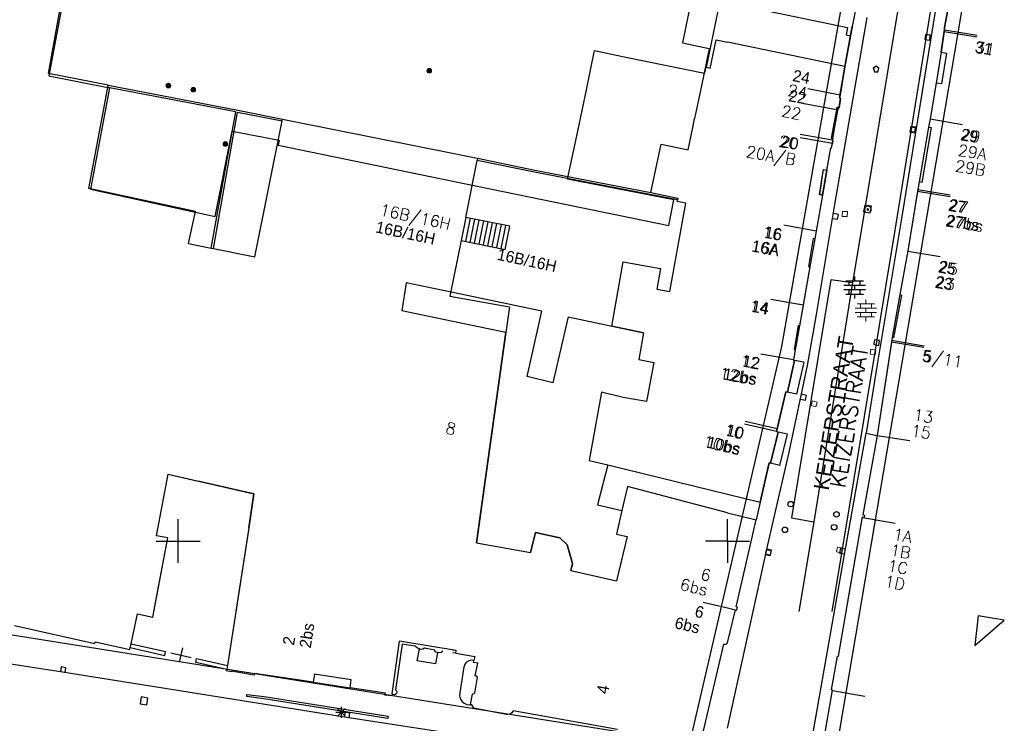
# Model space of a CAD drawing. Header units: millimetres. Extents: x 135944 to 142000, y 454200 to 456692.
# Tile 102 of 185: x 136936 to 137025, y 456133 to 456197. Entities that reach past the tile are written whole.
import ezdxf
from ezdxf.enums import TextEntityAlignment as Align

# ---------------------------------------------------------------- set-up
doc = ezdxf.new("R2010")
doc.units = ezdxf.units.MM
for name, color, linetype in [('TotaalGBKN2013_Bistad', 251, 'Continuous'), ('TotaalGBKN2013X$0$Contouren', 251, 'Continuous'), ('TotaalGBKN2013X$0$GBKN binnenstad 2009$0$OBJECTEN__', 251, 'Continuous'), ('TotaalGBKN2013X$0$GBKN binnenstad 2009$0$OBJECTEN___', 251, 'Continuous'), ('TotaalGBKN2013X$0$GBKN binnenstad 2009$0$SEMANT_ SYMB_', 251, 'Continuous')]:
    doc.layers.add(name, color=color, linetype=linetype)
doc.styles.add('TotaalGBKN2013X$0$GBKN binnenstad 2009$0$Standard', font='txt')
doc.styles.add('TotaalGBKN2013X$0$GBKN binnenstad 2009$0$TXT', font='txt.shx')

# ---------------------------------------------------------------- blocks, each defined once
blk = doc.blocks.new('TotaalGBKN2013X$0$GBKN binnenstad 2009$0$J')
at = {"layer": 'TotaalGBKN2013X$0$GBKN binnenstad 2009$0$OBJECTEN___', "linetype": 'Continuous', "lineweight": 0}
for radius in [0.215, 0.155, 0.095, 0.035]:
    blk.add_circle((0, 0), radius, dxfattribs=at)
blk = doc.blocks.new('TotaalGBKN2013X$0$GBKN binnenstad 2009$0$DEC109')
at = {"layer": 'TotaalGBKN2013X$0$GBKN binnenstad 2009$0$SEMANT_ SYMB_', "linetype": 'Continuous', "lineweight": 0}
for p, q in [((0, 0.6), (0, 1)), ((-0.98, 0.2), (0.98, 0.2)), ((-0.8, 0.6), (0.8, 0.6)), ((-0.5, 0.2), (-0.5, 0.6)), ((0, -0.2), (0, 0.2)), ((0.5, 0.2), (0.5, 0.6)), ((-0.98, -0.2), (0.98, -0.2)), ((-0.8, -0.6), (0.8, -0.6)), ((-0.5, -0.6), (-0.5, -0.2)), ((0, -1), (0, -0.6)), ((0.5, -0.6), (0.5, -0.2))]:
    blk.add_line(p, q, dxfattribs=at)
blk = doc.blocks.new('TotaalGBKN2013X$0$GBKN binnenstad 2009$0$W')
at = {"layer": 'TotaalGBKN2013X$0$GBKN binnenstad 2009$0$OBJECTEN__', "linetype": 'Continuous', "lineweight": 0}
blk.add_lwpolyline([(-0.225, 0.225), (-0.225, -0.225), (0.225, -0.225), (0.225, 0.225), (-0.225, 0.225)], dxfattribs=at)
blk = doc.blocks.new('TotaalGBKN2013X$0$GBKN binnenstad 2009$0$V')
at = {"layer": 'TotaalGBKN2013X$0$GBKN binnenstad 2009$0$OBJECTEN__', "linetype": 'Continuous', "lineweight": 0}
for radius in [0.31, 0.095, 0.035, 0.0224]:
    blk.add_circle((0, 0), radius, dxfattribs=at)
blk = doc.blocks.new('TotaalGBKN2013X$0$GBKN binnenstad 2009$0$K')
at = {"layer": 'TotaalGBKN2013X$0$GBKN binnenstad 2009$0$OBJECTEN__', "linetype": 'Continuous', "lineweight": 0}
blk.add_lwpolyline([(-0.146, -0.25), (0.147, -0.25), (0.25, 0.069), (0, 0.25), (-0.25, 0.068), (-0.146, -0.25)], dxfattribs=at)

msp = doc.modelspace()

# ---------------------------------------------------------------- linework, layer by layer
at = {"layer": 'TotaalGBKN2013_Bistad'}
for p, q in [((137011.963, 456200), (137011.376, 456196.857)), ((137011.963, 456200), (137011.376, 456196.857)), ((137015.77, 456200), (137011.397, 456173.504)), ((137018.154, 456196.137), (137018.78, 456200)), ((136939.573, 456199.618), (136938.199, 456192.371)), ((136939.573, 456199.618), (136938.199, 456192.371)), ((137019.093, 456199.387), (137015.886, 456179.545)), ((137020.222, 456199.209), (137019.779, 456196.754)), ((136999.14, 456198.3), (136998.058, 456193.112)), ((137002.174, 456198.575), (137010.952, 456196.77)), ((137009.791, 456180.641), (137012.734, 456197.688)), ((137010.952, 456196.77), (137010.822, 456196.086)), ((137011.367, 456196.807), (137011.216, 456196.012)), ((137011.376, 456196.857), (137011.367, 456196.807)), ((137019.754, 456196.398), (137019.456, 456194.536)), ((137019.779, 456196.754), (137019.754, 456196.398)), ((137019.754, 456196.398), (137022.713, 456195.904)), ((137019.779, 456196.55), (137022.738, 456196.056)), ((136998.432, 456193.035), (136998.977, 456195.649)), ((136998.977, 456195.649), (137000, 456195.438)), ((137010.698, 456193.205), (137000, 456195.438)), ((137011.216, 456196.012), (137010.805, 456193.848)), ((137010.822, 456196.086), (137011.216, 456196.012)), ((137015.275, 456178.303), (137018.154, 456196.137)), ((137018.041, 456196.128), (137017.969, 456195.684)), ((137017.969, 456195.684), (137018.413, 456195.612)), ((137018.485, 456196.056), (137018.041, 456196.128)), ((137018.413, 456195.612), (137018.485, 456196.056)), ((136987.159, 456191.094), (136987.909, 456194.66)), ((136987.909, 456194.66), (136990.904, 456194.032)), ((136990.904, 456194.032), (136997.932, 456192.617)), ((137010.805, 456193.848), (137010.698, 456193.205)), ((137019.456, 456194.536), (137019.002, 456191.693)), ((137019.456, 456194.536), (137019.002, 456191.693)), ((137019.456, 456194.536), (137019.945, 456194.442)), ((137019.945, 456194.442), (137019.508, 456191.624)), ((136997.959, 456192.635), (136998.058, 456193.112)), ((136998.432, 456193.035), (136998.058, 456193.112)), ((137010.698, 456193.205), (137010.265, 456190.612)), ((137013.541, 456193.232), (137013.291, 456193.05)), ((137013.291, 456193.05), (137013.395, 456192.732)), ((137013.791, 456193.05), (137013.541, 456193.232)), ((137013.688, 456192.732), (137013.791, 456193.05)), ((136943.624, 456191.515), (136938.197, 456192.569)), ((136938.199, 456192.371), (136943.749, 456191.274)), ((136938.199, 456192.371), (136943.749, 456191.274)), ((136997.932, 456192.617), (136997.959, 456192.635)), ((137013.395, 456192.732), (137013.688, 456192.732)), ((136943.749, 456191.274), (136942.018, 456182.04)), ((136943.749, 456191.274), (136942.018, 456182.04)), ((136943.587, 456191.319), (136943.624, 456191.515)), ((136986.37, 456187.34), (136987.159, 456191.094)), ((136997.64, 456191.47), (136997.018, 456188.493)), ((137010.267, 456190.612), (137007.32, 456191.169)), ((137019.002, 456191.693), (137018.452, 456188.442)), ((137019.002, 456191.693), (137018.452, 456188.442)), ((137019.508, 456191.624), (137019.002, 456191.693)), ((137010.298, 456190.339), (137010.177, 456189.483)), ((137010.265, 456190.612), (137010.221, 456190.351)), ((137010.221, 456190.351), (137010.298, 456190.339)), ((137009.944, 456189.259), (137006.997, 456189.816)), ((137009.991, 456189.51), (137009.463, 456186.703)), ((137009.603, 456186.689), (137010.076, 456189.381)), ((137009.603, 456186.689), (137010.051, 456189.24)), ((137010.177, 456189.483), (137009.991, 456189.51)), ((137010.076, 456189.381), (137010.161, 456189.371)), ((137010.161, 456189.371), (137010.177, 456189.483)), ((136956.966, 456175.88), (136959.451, 456188.271)), ((136959.451, 456188.271), (136959.483, 456188.43)), ((136959.483, 456188.43), (136977.255, 456184.865)), ((137018.452, 456188.442), (137018.325, 456187.691)), ((137018.452, 456188.442), (137018.325, 456187.691)), ((137018.455, 456188.441), (137021.414, 456187.947)), ((137018.455, 456188.441), (137021.414, 456187.947)), ((137016.693, 456187.705), (137016.621, 456187.261)), ((137017.137, 456187.633), (137016.693, 456187.705)), ((137017.065, 456187.189), (137017.137, 456187.633)), ((137018.325, 456187.691), (137017.458, 456182.702)), ((137018.325, 456187.691), (137017.458, 456182.702)), ((137018.559, 456187.656), (137017.697, 456182.666)), ((137018.325, 456187.691), (137018.559, 456187.656)), ((136953.357, 456179.57), (136954.914, 456187.321)), ((136953.357, 456179.57), (136954.914, 456187.321)), ((136954.914, 456187.321), (136959.196, 456186.498)), ((136954.914, 456187.321), (136959.196, 456186.498)), ((136959.196, 456186.498), (136959.101, 456186.039)), ((136959.196, 456186.498), (136959.101, 456186.039)), ((136985.45, 456182.961), (136986.37, 456187.34)), ((137009.57, 456186.212), (137006.616, 456186.73)), ((137009.575, 456186.495), (137006.621, 456187.013)), ((137009.463, 456186.703), (137009.603, 456186.689)), ((137009.573, 456186.479), (137009.575, 456186.495)), ((137009.618, 456186.454), (137009.573, 456186.479)), ((137009.603, 456186.689), (137009.575, 456186.495)), ((137016.621, 456187.261), (137017.065, 456187.189)), ((136959.101, 456186.039), (136975, 456182.773)), ((136959.101, 456186.039), (136975, 456182.773)), ((137009.07, 456183.774), (137009.43, 456185.808)), ((137009.43, 456185.808), (137009.49, 456185.794)), ((137009.49, 456185.794), (137009.618, 456186.454)), ((136977.255, 456184.865), (136977.216, 456184.669)), ((136976.173, 456179.472), (136977.216, 456184.669)), ((137008.574, 456182.77), (137008.75, 456183.826)), ((137008.75, 456183.826), (137009.07, 456183.774)), ((136995.121, 456181.061), (136985.45, 456182.961)), ((137008.669, 456181.506), (137009.07, 456183.774)), ((137009.07, 456183.774), (137008.881, 456182.707)), ((136942.018, 456182.04), (136953.357, 456179.57)), ((136942.018, 456182.04), (136953.357, 456179.57)), ((136975, 456182.773), (136987.73, 456180.158)), ((137008.574, 456182.77), (137008.375, 456181.574)), ((137008.881, 456182.707), (137008.669, 456181.506)), ((137017.346, 456182.023), (137016.424, 456176.442)), ((137017.458, 456182.702), (137017.321, 456181.871)), ((137017.34, 456182.024), (137020.299, 456181.525)), ((137017.458, 456182.702), (137017.346, 456182.023)), ((137017.697, 456182.666), (137017.458, 456182.702)), ((137008.669, 456181.506), (137008.09, 456178.231)), ((137008.669, 456181.506), (137008.09, 456178.231)), ((137008.375, 456181.574), (137008.669, 456181.506)), ((137017.321, 456181.871), (137016.424, 456176.442)), ((137017.321, 456181.871), (137020.28, 456181.372)), ((136994.674, 456178.731), (136995.121, 456181.061)), ((137008.077, 456170.445), (137009.791, 456180.641)), ((137012.506, 456180.595), (137012.402, 456179.983)), ((137013.118, 456180.491), (137012.506, 456180.595)), ((137013.014, 456179.879), (137013.118, 456180.491)), ((136976.173, 456179.472), (136975.75, 456177.365)), ((136976.575, 456179.391), (136976.152, 456177.284)), ((136976.977, 456179.31), (136976.554, 456177.203)), ((136987.73, 456180.158), (136994.674, 456178.731)), ((137009.588, 456179.378), (137010.031, 456179.301)), ((137010.109, 456179.744), (137009.665, 456179.822)), ((137010.031, 456179.301), (137010.109, 456179.744)), ((137012.402, 456179.983), (137013.014, 456179.879)), ((137015.886, 456179.545), (137013.635, 456166.069)), ((136977.379, 456179.229), (136976.956, 456177.122)), ((136977.781, 456179.149), (136977.358, 456177.042)), ((136978.183, 456179.068), (136977.76, 456176.961)), ((136978.585, 456178.987), (136978.162, 456176.88)), ((136978.987, 456178.907), (136978.564, 456176.8)), ((136979.389, 456178.826), (136978.966, 456176.719)), ((136979.791, 456178.745), (136979.368, 456176.638)), ((137008.082, 456178.232), (137005.129, 456178.757)), ((137008.082, 456178.232), (137005.129, 456178.757)), ((137007.812, 456177.546), (137007.376, 456174.995)), ((137007.964, 456177.518), (137007.513, 456174.967)), ((137007.964, 456177.518), (137007.513, 456174.967)), ((137007.964, 456177.518), (137007.812, 456177.546)), ((137008.09, 456178.231), (137007.964, 456177.518)), ((137008.09, 456178.231), (137007.964, 456177.518)), ((136950.933, 456177.09), (136953.005, 456176.674)), ((136953.005, 456176.674), (136953.206, 456176.634)), ((136953.206, 456176.634), (136956.966, 456175.88)), ((136975.75, 456177.365), (136974.736, 456172.315)), ((137016.424, 456176.442), (137015.703, 456172.438)), ((137016.424, 456176.442), (137015.703, 456172.438)), ((137016.418, 456176.407), (137019.377, 456175.908)), ((137016.418, 456176.407), (137019.377, 456175.908)), ((137007.513, 456174.967), (137006.563, 456169.593)), ((137007.513, 456174.967), (137006.898, 456171.488)), ((137007.376, 456174.995), (137007.513, 456174.967)), ((137011.597, 456173.696), (137011.597, 456174.096)), ((136970.754, 456173.51), (136970.361, 456170.961)), ((136970.754, 456173.51), (136970.361, 456170.961)), ((136975, 456172.624), (136970.754, 456173.51)), ((136975, 456172.624), (136970.754, 456173.51)), ((137011.397, 456173.504), (137007.86, 456151.738)), ((137010.617, 456173.296), (137012.577, 456173.296)), ((137010.797, 456173.696), (137012.397, 456173.696)), ((137011.097, 456173.296), (137011.097, 456173.696)), ((137011.597, 456172.896), (137011.597, 456173.296)), ((137012.097, 456173.296), (137012.097, 456173.696)), ((136983.108, 456170.931), (136975, 456172.624)), ((137010.617, 456172.896), (137012.577, 456172.896)), ((137010.797, 456172.496), (137012.397, 456172.496)), ((137011.097, 456172.496), (137011.097, 456172.896)), ((137011.597, 456172.096), (137011.597, 456172.496)), ((137012.097, 456172.496), (137012.097, 456172.896)), ((137015.703, 456172.438), (137014.998, 456168.528)), ((137015.703, 456172.438), (137014.998, 456168.528)), ((137015.845, 456172.384), (137015.134, 456168.501)), ((137015.703, 456172.438), (137015.845, 456172.384)), ((137006.903, 456171.487), (137003.948, 456172.005)), ((137006.903, 456171.487), (137003.948, 456172.005)), ((137006.898, 456171.488), (137006.563, 456169.593)), ((136975, 456169.994), (136970.361, 456170.961)), ((136975, 456169.994), (136970.361, 456170.961)), ((136981.771, 456164.972), (136983.108, 456170.931)), ((136985.516, 456170.428), (136984.093, 456164.418)), ((136985.516, 456170.428), (136992.348, 456168.975)), ((137007.306, 456165.985), (137008.077, 456170.445)), ((136979.819, 456168.989), (136975, 456169.994)), ((136992.348, 456168.975), (136989.467, 456169.566)), ((137006.438, 456169.61), (137006.081, 456167.447)), ((137006.563, 456169.593), (137006.178, 456167.413)), ((137006.563, 456169.593), (137006.178, 456167.413)), ((137006.563, 456169.593), (137006.438, 456169.61)), ((136977.143, 456149.836), (136979.819, 456168.989)), ((136992.348, 456168.975), (136991.928, 456166.536)), ((137013.411, 456168.332), (137013.339, 456167.888)), ((137013.339, 456167.888), (137013.783, 456167.816)), ((137013.855, 456168.26), (137013.411, 456168.332)), ((137014.961, 456168.283), (137013.635, 456159.621)), ((137014.941, 456168.151), (137013.635, 456159.621)), ((137013.783, 456167.816), (137013.855, 456168.26)), ((137014.998, 456168.528), (137014.941, 456168.151)), ((137014.941, 456168.151), (137017.9, 456167.656)), ((137014.957, 456168.284), (137017.916, 456167.789)), ((137014.998, 456168.528), (137014.961, 456168.283)), ((137015.134, 456168.501), (137014.998, 456168.528)), ((137006.016, 456166.496), (137003.061, 456167.014)), ((137006.016, 456166.496), (137003.061, 456167.014)), ((137006.178, 456167.413), (137006.009, 456166.458)), ((137006.178, 456167.413), (137006.009, 456166.458)), ((137006.081, 456167.447), (137006.178, 456167.413)), ((136991.928, 456166.536), (136993.317, 456166.251)), ((136993.317, 456166.251), (136992.629, 456162.71)), ((137005.468, 456163.569), (137006.116, 456166.442)), ((137005.613, 456158.101), (137007.306, 456165.985)), ((137006.116, 456166.442), (137006.009, 456166.458)), ((137006.953, 456166.294), (137006.116, 456166.442)), ((137006.953, 456166.294), (137006.116, 456166.442)), ((137006.953, 456166.294), (137006.297, 456163.382)), ((137006.953, 456166.294), (137006.297, 456163.382)), ((137013.635, 456166.069), (137012.627, 456159.812)), ((136984.093, 456164.418), (136981.771, 456164.972)), ((136988.538, 456163.555), (136987.402, 456157.322)), ((136990.514, 456163.074), (136988.538, 456163.555)), ((137004.488, 456159.969), (137005.333, 456163.598)), ((137005.333, 456163.598), (137005.468, 456163.569)), ((137006.297, 456163.382), (137005.468, 456163.569)), ((137006.297, 456163.382), (137005.468, 456163.569)), ((137007.203, 456163.267), (137006.764, 456163.365)), ((137007.104, 456162.828), (137007.203, 456163.267)), ((136992.629, 456162.71), (136990.514, 456163.074)), ((137006.665, 456162.926), (137007.104, 456162.828)), ((137004.488, 456159.969), (137001.567, 456160.65)), ((137004.546, 456160.22), (137001.625, 456160.901)), ((137003.94, 456157.087), (137004.638, 456159.924)), ((137004.638, 456159.924), (137004.488, 456159.969)), ((137005.466, 456159.731), (137004.638, 456159.924)), ((137005.466, 456159.731), (137004.638, 456159.924)), ((137004.765, 456156.884), (137005.466, 456159.731)), ((137004.765, 456156.884), (137005.466, 456159.731)), ((137010.742, 456149.294), (137012.627, 456159.812)), ((137013.635, 456159.621), (137012.339, 456152.382)), ((137012.627, 456159.812), (137013.635, 456159.621)), ((137013.635, 456159.621), (137016.601, 456159.169)), ((137013.635, 456159.621), (137016.601, 456159.169)), ((137003.688, 456149.668), (137005.613, 456158.101)), ((136987.402, 456157.322), (136989.123, 456156.939)), ((136989.123, 456156.939), (136988.188, 456153.306)), ((136989.123, 456156.939), (137000, 456154.276)), ((136989.123, 456156.939), (137000, 456154.276)), ((137003, 456153.541), (137003.82, 456157.112)), ((137003.82, 456157.112), (137003.94, 456157.087)), ((137004.765, 456156.884), (137003.94, 456157.087)), ((137004.765, 456156.884), (137003.94, 456157.087)), ((136948.01, 456150.48), (136949.075, 456156.09)), ((136948.01, 456150.48), (136949.075, 456156.09)), ((136949.075, 456156.09), (136951.825, 456155.462)), ((136949.075, 456156.09), (136956.894, 456154.304)), ((136949.075, 456156.09), (136956.894, 456154.304)), ((136956.894, 456154.304), (136956.443, 456151.398)), ((136956.894, 456154.304), (136956.443, 456151.398)), ((136990.892, 456154.955), (136990.394, 456152.791)), ((137000, 456152.57), (136990.892, 456154.955)), ((137000, 456154.276), (137003, 456153.541)), ((137000, 456154.276), (137003, 456153.541)), ((136988.188, 456153.306), (136990.394, 456152.791)), ((137003, 456153.541), (137002.629, 456151.927)), ((137003, 456153.541), (137002.629, 456151.927)), ((136990.394, 456152.791), (136989.894, 456150.618)), ((137000, 456152.57), (137002.629, 456151.927)), ((137000, 456152.57), (137002.629, 456151.927)), ((136950, 456150), (136950, 456152)), ((136950, 456150), (136950, 456152)), ((136950, 456150), (136950, 456152)), ((137000, 456150), (137000, 456152)), ((137000, 456150), (137000, 456152)), ((137000, 456150), (137000, 456152)), ((137000, 456150), (137000, 456152)), ((137000.811, 456144.008), (137002.629, 456151.927)), ((137007.86, 456151.738), (137006.499, 456143.568)), ((137010.115, 456139.5), (137012.3, 456152.195)), ((137012.3, 456152.195), (137012.446, 456152.168)), ((137012.33, 456152.137), (137015.287, 456151.628)), ((137012.33, 456152.137), (137015.287, 456151.628)), ((137012.339, 456152.382), (137012.474, 456152.358)), ((137012.474, 456152.358), (137012.446, 456152.168)), ((136956.443, 456151.398), (136954.468, 456138.662)), ((136956.443, 456151.398), (136954.468, 456138.662)), ((136956.413, 456151.204), (136955.229, 456143.568)), ((136982.073, 456148.948), (136982.532, 456150.784)), ((136982.532, 456150.784), (136984.748, 456150.286)), ((136989.894, 456150.618), (136990.889, 456150.403)), ((136947.673, 456143.081), (136949.042, 456150.284)), ((136947.673, 456143.081), (136949.042, 456150.284)), ((136948, 456150), (136950, 456150)), ((136948, 456150), (136950, 456150)), ((136948, 456150), (136950, 456150)), ((136949.042, 456150.284), (136948.01, 456150.48)), ((136949.042, 456150.284), (136948.01, 456150.48)), ((136950, 456150), (136952, 456150)), ((136950, 456148), (136950, 456150)), ((136950, 456150), (136952, 456150)), ((136950, 456148), (136950, 456150)), ((136950, 456150), (136952, 456150)), ((136950, 456148), (136950, 456150)), ((136977.143, 456149.836), (136982.073, 456148.948)), ((136984.748, 456150.286), (136985.412, 456149.653)), ((136990.889, 456150.403), (136989.897, 456146.369)), ((137000, 456150), (136998, 456150)), ((137000, 456150), (136998, 456150)), ((137000, 456150), (137000, 456148)), ((137000, 456150), (137000, 456148)), ((137000, 456150), (137002, 456150)), ((137000, 456150), (137000, 456148)), ((137000, 456150), (137000, 456148)), ((137000, 456150), (137002, 456150)), ((136985.412, 456149.653), (136985.889, 456147.945)), ((137000, 456132.946), (137003.688, 456149.668)), ((137003.481, 456148.824), (137003.92, 456148.726)), ((137004.019, 456149.165), (137003.58, 456149.263)), ((137003.92, 456148.726), (137004.019, 456149.165)), ((137007.311, 456129.806), (137010.742, 456149.294)), ((137010.296, 456149.349), (137010.217, 456148.906)), ((137010.217, 456148.906), (137010.66, 456148.827)), ((137010.739, 456149.27), (137010.296, 456149.349)), ((136985.889, 456147.945), (136985.734, 456147.321)), ((136985.734, 456147.321), (136989.897, 456146.369)), ((136985.734, 456147.321), (136989.897, 456146.369)), ((137000, 456143.877), (136997.787, 456144.398)), ((137000, 456143.877), (136997.787, 456144.398)), ((137000.729, 456143.705), (137000, 456143.877)), ((137000.729, 456143.705), (137000, 456143.877)), ((137000, 456140.722), (137000.738, 456143.742)), ((137000.738, 456143.742), (137000.851, 456143.713)), ((137000.91, 456143.988), (137000.811, 456144.008)), ((137000.851, 456143.713), (137000.91, 456143.988)), ((136945.701, 456140.651), (136946.284, 456143.378)), ((136945.701, 456140.651), (136946.284, 456143.378)), ((136946.284, 456143.378), (136947.673, 456143.081)), ((136946.284, 456143.378), (136947.673, 456143.081)), ((137022.841, 456143.198), (137022.523, 456140.477)), ((137022.751, 456140.673), (137025.217, 456142.791)), ((137025.217, 456142.791), (137022.841, 456143.198)), ((136935.074, 456142.302), (136942.397, 456140.661)), ((136935.074, 456142.302), (136942.397, 456140.661)), ((136942.397, 456140.661), (136942.44, 456140.827)), ((136942.397, 456140.661), (136942.44, 456140.827)), ((136942.44, 456140.827), (136945.588, 456140.121)), ((136942.44, 456140.827), (136945.588, 456140.121)), ((136969.471, 456136.088), (136970.141, 456140.881)), ((136969.471, 456136.088), (136970.141, 456140.881)), ((136975.29, 456140.015), (136970.141, 456140.881)), ((136975.29, 456140.015), (136970.141, 456140.881)), ((136945.588, 456140.121), (136945.626, 456140.299)), ((136945.588, 456140.121), (136945.626, 456140.299)), ((136945.626, 456140.299), (136945.701, 456140.651)), ((136945.626, 456140.299), (136945.701, 456140.651)), ((136945.626, 456140.299), (136948.767, 456139.586)), ((136945.626, 456140.299), (136948.767, 456139.586)), ((136945.701, 456140.651), (136948.847, 456139.938)), ((136945.701, 456140.651), (136948.847, 456139.938)), ((136948.767, 456139.586), (136948.847, 456139.938)), ((136948.767, 456139.586), (136948.847, 456139.938)), ((136950.109, 456138.955), (136950.407, 456140.273)), ((136950.109, 456138.955), (136950.407, 456140.273)), ((136970.391, 456140.606), (136969.777, 456136.46)), ((136970.391, 456140.606), (136969.777, 456136.46)), ((136971.578, 456140.416), (136970.391, 456140.606)), ((136971.578, 456140.416), (136970.391, 456140.606)), ((136971.796, 456140.255), (136971.578, 456140.416)), ((136971.796, 456140.255), (136971.578, 456140.416)), ((136971.765, 456139.104), (136971.952, 456140.168)), ((136971.765, 456139.104), (136971.952, 456140.168)), ((136971.952, 456140.168), (136971.796, 456140.255)), ((136971.952, 456140.168), (136971.796, 456140.255)), ((136972.032, 456140.123), (136971.952, 456140.168)), ((136972.032, 456140.123), (136971.952, 456140.168)), ((136972.091, 456140.116), (136972.032, 456140.123)), ((136972.091, 456140.116), (136972.032, 456140.123)), ((136972.265, 456140.146), (136972.091, 456140.116)), ((136972.265, 456140.146), (136972.091, 456140.116)), ((136972.409, 456140.25), (136972.265, 456140.146)), ((136972.409, 456140.25), (136972.265, 456140.146)), ((136973.356, 456140.066), (136972.409, 456140.25)), ((136973.356, 456140.066), (136972.409, 456140.25)), ((136973.373, 456139.996), (136973.356, 456140.066)), ((136973.373, 456139.996), (136973.356, 456140.066)), ((136973.459, 456139.888), (136973.373, 456139.996)), ((136973.459, 456139.888), (136973.373, 456139.996)), ((136973.59, 456139.845), (136973.459, 456139.888)), ((136973.59, 456139.845), (136973.459, 456139.888)), ((136973.924, 456139.854), (136973.738, 456139.817)), ((136973.924, 456139.854), (136973.738, 456139.817)), ((136974.078, 456139.963), (136973.924, 456139.854)), ((136974.078, 456139.963), (136973.924, 456139.854)), ((136975.29, 456140.015), (136975, 456140.064)), ((136975.267, 456139.774), (136975.29, 456140.015)), ((136999.642, 456140.61), (136997.663, 456132.185)), ((136999.642, 456140.61), (136999.879, 456140.608)), ((136999.879, 456140.608), (137000, 456140.722)), ((137022.523, 456140.477), (137022.751, 456140.673)), ((136939.453, 456138.058), (136928.713, 456139.706)), ((136939.453, 456138.058), (136928.713, 456139.706)), ((136949.33, 456139.824), (136951.186, 456139.404)), ((136949.33, 456139.824), (136951.186, 456139.404)), ((136951.595, 456138.946), (136951.674, 456139.294)), ((136951.595, 456138.946), (136951.674, 456139.294)), ((136951.674, 456139.294), (136954.468, 456138.662)), ((136951.674, 456139.294), (136954.468, 456138.662)), ((136973.431, 456138.82), (136971.765, 456139.104)), ((136973.431, 456138.82), (136971.765, 456139.104)), ((136973.59, 456139.845), (136973.431, 456138.82)), ((136973.59, 456139.845), (136973.431, 456138.82)), ((136973.738, 456139.817), (136973.59, 456139.845)), ((136973.738, 456139.817), (136973.59, 456139.845)), ((136975.267, 456139.774), (136975, 456139.816)), ((136975.267, 456139.774), (136975.783, 456139.691)), ((136975.783, 456139.691), (136976.992, 456139.479)), ((136976.251, 456138.977), (136976.1, 456138.798)), ((136976.453, 456139.096), (136976.251, 456138.977)), ((136976.683, 456139.14), (136976.453, 456139.096)), ((136976.915, 456139.105), (136976.683, 456139.14)), ((136976.883, 456138.949), (136976.915, 456139.105)), ((136976.992, 456139.479), (136976.915, 456139.105)), ((137009.467, 456136.455), (137010.025, 456139.505)), ((137010.025, 456139.505), (137010.115, 456139.5)), ((136939.331, 456138.532), (136939.261, 456138.088)), ((136939.331, 456138.532), (136939.261, 456138.088)), ((136939.775, 456138.463), (136939.331, 456138.532)), ((136939.775, 456138.463), (136939.331, 456138.532)), ((136964.942, 456133.984), (136939.453, 456138.058)), ((136964.942, 456133.984), (136939.453, 456138.058)), ((136939.706, 456138.018), (136939.775, 456138.463)), ((136939.706, 456138.018), (136939.775, 456138.463)), ((136954.407, 456138.308), (136951.595, 456138.946)), ((136954.407, 456138.308), (136951.595, 456138.946)), ((136954.366, 456138.181), (136954.407, 456138.308)), ((136954.366, 456138.181), (136954.407, 456138.308)), ((136954.835, 456138.093), (136954.366, 456138.181)), ((136954.835, 456138.093), (136954.366, 456138.181)), ((136954.468, 456138.662), (136954.407, 456138.308)), ((136954.468, 456138.662), (136954.407, 456138.308)), ((136954.839, 456138.138), (136954.835, 456138.093)), ((136954.839, 456138.138), (136954.835, 456138.093)), ((136956.913, 456137.77), (136954.839, 456138.138)), ((136956.913, 456137.77), (136954.839, 456138.138)), ((136976.011, 456138.536), (136975.627, 456136.179)), ((136976.018, 456138.578), (136976.011, 456138.536)), ((136976.1, 456138.798), (136976.018, 456138.578)), ((136977.278, 456138.865), (136976.883, 456138.949)), ((136977.049, 456137.742), (136977.278, 456138.865)), ((136956.935, 456137.95), (136956.913, 456137.77)), ((136956.935, 456137.95), (136956.913, 456137.77)), ((136962.285, 456137.131), (136956.935, 456137.95)), ((136962.285, 456137.131), (136956.935, 456137.95)), ((136962.397, 456137.873), (136962.285, 456137.131)), ((136962.397, 456137.873), (136962.285, 456137.131)), ((136965.758, 456137.365), (136962.397, 456137.873)), ((136965.758, 456137.365), (136962.397, 456137.873)), ((136965.646, 456136.622), (136965.758, 456137.365)), ((136965.646, 456136.622), (136965.758, 456137.365)), ((136977.014, 456136.14), (136977.26, 456137.614)), ((136977.26, 456137.614), (136977.049, 456137.742)), ((136962.285, 456137.131), (136965.646, 456136.622)), ((136962.285, 456137.131), (136965.646, 456136.622)), ((136968.863, 456136.136), (136965.646, 456136.622)), ((136968.863, 456136.136), (136965.646, 456136.622)), ((136969.777, 456136.46), (136969.876, 456136.363)), ((136969.777, 456136.46), (136969.876, 456136.363)), ((136969.876, 456136.363), (136969.906, 456136.229)), ((136969.876, 456136.363), (136969.906, 456136.229)), ((137008.671, 456131.245), (137009.562, 456136.405)), ((137009.562, 456136.405), (137009.467, 456136.455)), ((137009.56, 456136.396), (137012.517, 456135.886)), ((136946.613, 456135.796), (136946.515, 456135.184)), ((136946.613, 456135.796), (136946.515, 456135.184)), ((136947.225, 456135.698), (136946.613, 456135.796)), ((136947.225, 456135.698), (136946.613, 456135.796)), ((136947.127, 456135.086), (136947.225, 456135.698)), ((136947.127, 456135.086), (136947.225, 456135.698)), ((136956.228, 456135.831), (136956.254, 456136.029)), ((136956.228, 456135.831), (136956.254, 456136.029)), ((136957.79, 456135.629), (136956.228, 456135.831)), ((136957.79, 456135.629), (136956.228, 456135.831)), ((136956.254, 456136.029), (136957.818, 456135.827)), ((136956.254, 456136.029), (136957.818, 456135.827)), ((136969.076, 456133.852), (136957.79, 456135.629)), ((136969.076, 456133.852), (136957.79, 456135.629)), ((136957.818, 456135.827), (136969.107, 456134.05)), ((136957.818, 456135.827), (136969.107, 456134.05)), ((136968.812, 456135.952), (136968.863, 456136.136)), ((136968.812, 456135.952), (136968.863, 456136.136)), ((136969.444, 456135.895), (136968.812, 456135.952)), ((136969.444, 456135.895), (136968.812, 456135.952)), ((136969.471, 456136.088), (136969.444, 456135.895)), ((136969.471, 456136.088), (136969.444, 456135.895)), ((136969.545, 456136.025), (136969.471, 456136.088)), ((136969.545, 456136.025), (136969.471, 456136.088)), ((136969.678, 456135.997), (136969.545, 456136.025)), ((136969.678, 456135.997), (136969.545, 456136.025)), ((136969.805, 456136.047), (136969.678, 456135.997)), ((136969.805, 456136.047), (136969.678, 456135.997)), ((136969.858, 456136.099), (136969.805, 456136.047)), ((136969.858, 456136.099), (136969.805, 456136.047)), ((136969.906, 456136.229), (136969.858, 456136.099)), ((136969.906, 456136.229), (136969.858, 456136.099)), ((136975.627, 456136.179), (136975.615, 456135.907)), ((136975.615, 456135.907), (136975.682, 456135.644)), ((136975.682, 456135.644), (136975.823, 456135.411)), ((136975.823, 456135.411), (136976.025, 456135.229)), ((136976.6, 456135.12), (136976.791, 456136.066)), ((136976.791, 456136.066), (136977.014, 456136.14)), ((136946.515, 456135.184), (136947.127, 456135.086)), ((136946.515, 456135.184), (136947.127, 456135.086)), ((136964.504, 456134.049), (136965.212, 456134.757)), ((136965.212, 456134.049), (136964.504, 456134.757)), ((136964.504, 456134.049), (136965.212, 456134.757)), ((136965.212, 456134.049), (136964.504, 456134.757)), ((136964.858, 456133.903), (136964.858, 456134.903)), ((136964.858, 456133.903), (136964.858, 456134.903)), ((136976.025, 456135.229), (136976.271, 456135.113)), ((136976.271, 456135.113), (136976.54, 456135.073)), ((136976.54, 456135.073), (136976.605, 456135.075)), ((136976.73, 456135.072), (136976.6, 456135.12)), ((136976.605, 456135.075), (136976.6, 456135.12)), ((136976.928, 456134.784), (136976.73, 456135.072)), ((136979.856, 456134.213), (136976.928, 456134.784)), ((136980.494, 456134.529), (136980.363, 456134.356)), ((136989.995, 456132.83), (136980.494, 456134.529)), ((136964.358, 456134.403), (136965.358, 456134.403)), ((136964.358, 456134.403), (136965.358, 456134.403)), ((136975, 456132.44), (136964.942, 456133.984)), ((136975, 456132.44), (136964.942, 456133.984)), ((136965.191, 456134.399), (136965.121, 456133.955)), ((136965.191, 456134.399), (136965.121, 456133.955)), ((136965.635, 456134.33), (136965.191, 456134.399)), ((136965.635, 456134.33), (136965.191, 456134.399)), ((136965.566, 456133.885), (136965.635, 456134.33)), ((136965.566, 456133.885), (136965.635, 456134.33)), ((136969.107, 456134.05), (136969.076, 456133.852)), ((136969.107, 456134.05), (136969.076, 456133.852)), ((136979.967, 456134.203), (136979.856, 456134.213)), ((136980.179, 456134.243), (136979.967, 456134.203)), ((136980.363, 456134.356), (136980.179, 456134.243))]:
    msp.add_line(p, q, dxfattribs=at)
for points in [[(136938.197, 456192.569), (136939.424, 456199.544), (136941.984, 456199.086), (136942.157, 456200)], [(137019.765, 456196.552), (137019.779, 456196.754), (137020.365, 456200)], [(136996.721, 456199.41), (136995.899, 456195.358), (136998.349, 456194.865), (136997.64, 456191.47)], [(137010.177, 456189.483), (137010.298, 456190.339), (137010.221, 456190.351), (137010.805, 456193.848), (137011.376, 456196.857)], [(137019.456, 456194.536), (137019.754, 456196.398), (137019.765, 456196.552)], [(137019.456, 456194.536), (137019.945, 456194.442), (137019.508, 456191.624), (137019.002, 456191.693)], [(136950.933, 456177.09), (136951.559, 456180.011), (136941.843, 456182.094), (136943.587, 456191.319)], [(136953.005, 456176.674), (136955.239, 456189.086), (136943.587, 456191.319)], [(136943.624, 456191.515), (136955.436, 456189.251), (136959.483, 456188.43)], [(137009.944, 456189.259), (137009.463, 456186.703), (137009.603, 456186.689)], [(137009.944, 456189.259), (137009.991, 456189.51), (137010.177, 456189.483)], [(137010.051, 456189.24), (137010.076, 456189.381), (137010.161, 456189.371), (137010.177, 456189.483)], [(136953.206, 456176.634), (136955.398, 456189.055), (136959.451, 456188.271)], [(136993.036, 456181.732), (136993.97, 456186.156), (136996.416, 456185.64), (136996.843, 456187.657), (136997.018, 456188.493)], [(137018.325, 456187.691), (137018.559, 456187.656), (137017.697, 456182.666), (137017.458, 456182.702)], [(137009.603, 456186.689), (137009.573, 456186.479), (137009.618, 456186.454), (137009.571, 456186.212)], [(137009.07, 456183.774), (137009.43, 456185.808), (137009.49, 456185.794), (137009.571, 456186.212)], [(136977.255, 456184.865), (136982.482, 456183.775), (136993.036, 456181.732)], [(136995.45, 456181.062), (136982.443, 456183.579), (136977.216, 456184.669)], [(137008.669, 456181.506), (137008.375, 456181.574), (137008.75, 456183.826), (137009.07, 456183.774)], [(136993.036, 456181.732), (136995.482, 456181.216), (136995.45, 456181.062)], [(136989.467, 456169.566), (136990.522, 456175.42), (136993.917, 456174.808), (136993.582, 456172.948), (136994.763, 456172.735), (136996.203, 456180.757)], [(136996.203, 456180.757), (136995.42, 456180.922), (136995.45, 456181.062)], [(136975.75, 456177.365), (136979.77, 456176.558), (136980.193, 456178.665), (136976.173, 456179.472)], [(137007.964, 456177.518), (137007.812, 456177.546), (137007.376, 456174.995), (137007.513, 456174.967)], [(137009.531, 456143.568), (137013.48, 456167.392), (137013.976, 456170.398), (137015.275, 456178.303)], [(137011.397, 456173.504), (137009.426, 456173.792), (137005.837, 456152.107), (137007.86, 456151.738)], [(136974.736, 456172.315), (136980.148, 456171.342), (136979.819, 456168.989)], [(137015.703, 456172.438), (137015.845, 456172.384), (137015.134, 456168.501), (137014.998, 456168.528)], [(137006.563, 456169.593), (137006.438, 456169.61), (137006.081, 456167.447), (137006.178, 456167.413)], [(136979.819, 456168.989), (136977.143, 456149.836), (136982.073, 456148.948)], [(136992.348, 456168.975), (136991.928, 456166.536), (136993.317, 456166.251), (136992.629, 456162.71)], [(137006.009, 456166.458), (137006.116, 456166.442), (137005.468, 456163.569), (137005.333, 456163.598), (137004.546, 456160.22)], [(136992.629, 456162.71), (136990.514, 456163.074), (136988.538, 456163.555), (136987.402, 456157.322), (136989.123, 456156.939)], [(137004.546, 456160.22), (137004.488, 456159.969), (137004.638, 456159.924), (137003.94, 456157.087), (137003.82, 456157.112), (137003, 456153.541)], [(137013.635, 456159.621), (137012.339, 456152.382), (137012.474, 456152.358), (137012.446, 456152.168)], [(136989.123, 456156.939), (136988.188, 456153.306), (136990.394, 456152.791)], [(136947.766, 456143.568), (136949.042, 456150.284), (136948.01, 456150.48), (136949.075, 456156.09)], [(136956.413, 456151.204), (136956.894, 456154.304), (136951.825, 456155.462)], [(137000, 456152.57), (136990.892, 456154.955), (136990.394, 456152.791)], [(136990.394, 456152.791), (136989.894, 456150.618), (136990.889, 456150.403), (136989.897, 456146.369)], [(137000.859, 456143.75), (137000.91, 456143.988), (137000.811, 456144.008), (137002.629, 456151.927)], [(137010.815, 456143.568), (137012.3, 456152.195), (137012.446, 456152.168)], [(136985.734, 456147.321), (136985.889, 456147.945), (136985.412, 456149.653), (136984.748, 456150.286), (136982.532, 456150.784), (136982.073, 456148.948)], [(137000.695, 456143.568), (137000.738, 456143.742), (137000.851, 456143.713), (137000.859, 456143.75)]]:
    msp.add_lwpolyline(points, dxfattribs=at)
for centre in [(137005.767, 456153.36), (137009.936, 456152.436), (137005.238, 456151.019), (137009.724, 456151.255)]:
    msp.add_circle(centre, 0.25, dxfattribs=at)
at = {"layer": 'TotaalGBKN2013X$0$Contouren'}
for p, q in [((137014.578, 456222.553), (137004.92, 456167.706)), ((137009.671, 456129.413), (137024.721, 456218.22)), ((137004.92, 456167.706), (136996.551, 456131.597)), ((136996.551, 456131.597), (136907.475, 456145.807))]:
    msp.add_line(p, q, dxfattribs=at)

# ---------------------------------------------------------------- block references
at = {"layer": 'TotaalGBKN2013_Bistad'}
for name, p, xscale, yscale, rotation in [('TotaalGBKN2013X$0$GBKN binnenstad 2009$0$W', (137018.281, 456195.849), 0.9999987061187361, 0.9999987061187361, 259.1787345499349), ('TotaalGBKN2013X$0$GBKN binnenstad 2009$0$W', (137016.902, 456187.526), 0.9999982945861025, 0.9999982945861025, 263.5113110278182), ('TotaalGBKN2013X$0$GBKN binnenstad 2009$0$V', (137012.794, 456180.193), 1.000002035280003, 1.000002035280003, 74.5138497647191), ('TotaalGBKN2013X$0$GBKN binnenstad 2009$0$W', (137013.267, 456167.206), 1.000001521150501, 1.000001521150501, 261.6153956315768), ('TotaalGBKN2013X$0$GBKN binnenstad 2009$0$W', (137007.905, 456162.5), 1.000002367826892, 1.000002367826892, 72.28365663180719)]:
    msp.add_blockref(name, p, dxfattribs=dict(at, xscale=xscale, yscale=yscale, rotation=rotation))
for name, p in [('TotaalGBKN2013X$0$GBKN binnenstad 2009$0$J', (136972.857, 456192.823)), ('TotaalGBKN2013X$0$GBKN binnenstad 2009$0$K', (137013.54, 456192.994)), ('TotaalGBKN2013X$0$GBKN binnenstad 2009$0$J', (136949.104, 456191.484)), ('TotaalGBKN2013X$0$GBKN binnenstad 2009$0$J', (136951.368, 456191.094)), ('TotaalGBKN2013X$0$GBKN binnenstad 2009$0$J', (136954.294, 456186.153)), ('TotaalGBKN2013X$0$GBKN binnenstad 2009$0$DEC109', (137012.611, 456171.005))]:
    msp.add_blockref(name, p, dxfattribs=at)
for p, rotation in [((137010.698, 456179.784), 88.26977452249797), ((137003.715, 456148.918), 258.0896309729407), ((137010.196, 456149.188), 259.9042479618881)]:
    msp.add_blockref('TotaalGBKN2013X$0$GBKN binnenstad 2009$0$W', p, dxfattribs=dict(at, rotation=rotation))

# ---------------------------------------------------------------- texts
for s, rotation, style, p in [('31', 350.5124, 'TotaalGBKN2013X$0$GBKN binnenstad 2009$0$TXT', (137022.575, 456195.013)), ('31', 350.5124, 'TotaalGBKN2013X$0$GBKN binnenstad 2009$0$Standard', (137022.575, 456195.013)), ('29', 350.5124, 'TotaalGBKN2013X$0$GBKN binnenstad 2009$0$TXT', (137021.268, 456187.058)), ('29', 350.5124, 'TotaalGBKN2013X$0$GBKN binnenstad 2009$0$Standard', (137021.268, 456187.058)), ('29A', 350.5124, 'TotaalGBKN2013X$0$GBKN binnenstad 2009$0$TXT', (137021.018, 456185.63)), ('29B', 350.5124, 'TotaalGBKN2013X$0$GBKN binnenstad 2009$0$TXT', (137020.768, 456184.202)), ('27', 350.4223, 'TotaalGBKN2013X$0$GBKN binnenstad 2009$0$TXT', (137020.154, 456180.636)), ('27', 350.4223, 'TotaalGBKN2013X$0$GBKN binnenstad 2009$0$Standard', (137020.154, 456180.636)), ('27bs', 350.4223, 'TotaalGBKN2013X$0$GBKN binnenstad 2009$0$TXT', (137019.918, 456179.225)), ('27bs', 350.4223, 'TotaalGBKN2013X$0$GBKN binnenstad 2009$0$Standard', (137019.918, 456179.225)), ('25', 350.4223, 'TotaalGBKN2013X$0$GBKN binnenstad 2009$0$TXT', (137019.23, 456175.019)), ('25', 350.4223, 'TotaalGBKN2013X$0$GBKN binnenstad 2009$0$Standard', (137019.23, 456175.019)), ('23', 350.489, 'TotaalGBKN2013X$0$GBKN binnenstad 2009$0$TXT', (137018.943, 456173.622)), ('23', 350.489, 'TotaalGBKN2013X$0$GBKN binnenstad 2009$0$Standard', (137018.943, 456173.622)), ('5', 350.489, 'TotaalGBKN2013X$0$GBKN binnenstad 2009$0$Standard', (137017.776, 456166.899)), ('5/11', 350.5124, 'TotaalGBKN2013X$0$GBKN binnenstad 2009$0$TXT', (137017.777, 456166.899)), ('13', 350.5124, 'TotaalGBKN2013X$0$GBKN binnenstad 2009$0$TXT', (137016.962, 456161.535)), ('15', 350.5124, 'TotaalGBKN2013X$0$GBKN binnenstad 2009$0$TXT', (137016.744, 456160.102)), ('1A', 349.8499, 'TotaalGBKN2013X$0$GBKN binnenstad 2009$0$TXT', (137015.112, 456150.64)), ('1B', 349.8499, 'TotaalGBKN2013X$0$GBKN binnenstad 2009$0$TXT', (137014.858, 456149.214)), ('1C', 349.8499, 'TotaalGBKN2013X$0$GBKN binnenstad 2009$0$TXT', (137014.604, 456147.788)), ('1D', 349.8499, 'TotaalGBKN2013X$0$GBKN binnenstad 2009$0$TXT', (137014.347, 456146.359)), ('2bs', 81.3446, 'TotaalGBKN2013X$0$GBKN binnenstad 2009$0$Standard', (136961.54, 456140.275)), ('2bs', 81.3446, 'TotaalGBKN2013X$0$GBKN binnenstad 2009$0$Standard', (136961.54, 456140.275)), ('2', 81.3446, 'TotaalGBKN2013X$0$GBKN binnenstad 2009$0$Standard', (136960.019, 456140.531)), ('2', 81.3446, 'TotaalGBKN2013X$0$GBKN binnenstad 2009$0$Standard', (136960.019, 456140.531)), ('4', 79.799, 'TotaalGBKN2013X$0$GBKN binnenstad 2009$0$Standard', (136988.598, 456136.105))]:
    msp.add_text(s, height=1.054, rotation=rotation, dxfattribs=dict(at, style=style)).set_placement(p, align=Align.MIDDLE_LEFT)
for s, rotation, style, p in [('24', 349.3089, 'TotaalGBKN2013X$0$GBKN binnenstad 2009$0$Standard', (137007.513, 456192.129)), ('22', 349.3089, 'TotaalGBKN2013X$0$GBKN binnenstad 2009$0$Standard', (137007.155, 456190.298)), ('24', 349.3089, 'TotaalGBKN2013X$0$GBKN binnenstad 2009$0$TXT', (137007.298, 456190.765)), ('22', 349.3089, 'TotaalGBKN2013X$0$GBKN binnenstad 2009$0$TXT', (137006.722, 456188.863)), ('20', 350.0548, 'TotaalGBKN2013X$0$GBKN binnenstad 2009$0$TXT', (137006.47, 456186.143)), ('20', 350.0548, 'TotaalGBKN2013X$0$GBKN binnenstad 2009$0$Standard', (137006.47, 456186.143)), ('20A/B', 350.0548, 'TotaalGBKN2013X$0$GBKN binnenstad 2009$0$TXT', (137006.22, 456184.715)), ('16B/16H', 347.9215, 'TotaalGBKN2013X$0$GBKN binnenstad 2009$0$TXT', (136974.786, 456178.835)), ('16B/16H', 347.9215, 'TotaalGBKN2013X$0$GBKN binnenstad 2009$0$Standard', (136973.378, 456177.489)), ('16B/16H', 347.9215, 'TotaalGBKN2013X$0$GBKN binnenstad 2009$0$Standard', (136973.378, 456177.489)), ('16', 349.9215, 'TotaalGBKN2013X$0$GBKN binnenstad 2009$0$TXT', (137004.966, 456177.871)), ('16', 349.9215, 'TotaalGBKN2013X$0$GBKN binnenstad 2009$0$Standard', (137004.966, 456177.871)), ('16B/16H', 347.9215, 'TotaalGBKN2013X$0$GBKN binnenstad 2009$0$Standard', (136984.437, 456174.994)), ('16A', 349.9215, 'TotaalGBKN2013X$0$GBKN binnenstad 2009$0$TXT', (137004.716, 456176.463)), ('16A', 349.9215, 'TotaalGBKN2013X$0$GBKN binnenstad 2009$0$Standard', (137004.716, 456176.463)), ('14', 350.0675, 'TotaalGBKN2013X$0$GBKN binnenstad 2009$0$TXT', (137003.787, 456171.137)), ('14', 350.0675, 'TotaalGBKN2013X$0$GBKN binnenstad 2009$0$Standard', (137003.787, 456171.137)), ('12', 350.0675, 'TotaalGBKN2013X$0$GBKN binnenstad 2009$0$TXT', (137002.965, 456166.146)), ('12', 350.0675, 'TotaalGBKN2013X$0$GBKN binnenstad 2009$0$Standard', (137002.965, 456166.146)), ('12bs', 350.0675, 'TotaalGBKN2013X$0$GBKN binnenstad 2009$0$TXT', (137002.661, 456164.718)), ('12bs', 350.0675, 'TotaalGBKN2013X$0$GBKN binnenstad 2009$0$Standard', (137002.661, 456164.718)), ('8', 346.777, 'TotaalGBKN2013X$0$GBKN binnenstad 2009$0$TXT', (136975.264, 456160.144)), ('10', 346.8912, 'TotaalGBKN2013X$0$GBKN binnenstad 2009$0$TXT', (137001.492, 456159.776)), ('10', 346.8912, 'TotaalGBKN2013X$0$GBKN binnenstad 2009$0$Standard', (137001.492, 456159.776)), ('10bs', 346.8912, 'TotaalGBKN2013X$0$GBKN binnenstad 2009$0$TXT', (137001.161, 456158.348)), ('10bs', 346.8912, 'TotaalGBKN2013X$0$GBKN binnenstad 2009$0$Standard', (137001.161, 456158.348)), ('6', 346.777, 'TotaalGBKN2013X$0$GBKN binnenstad 2009$0$TXT', (136998.477, 456146.814)), ('6bs', 346.777, 'TotaalGBKN2013X$0$GBKN binnenstad 2009$0$TXT', (136998.187, 456145.519)), ('6', 346.777, 'TotaalGBKN2013X$0$GBKN binnenstad 2009$0$Standard', (136997.842, 456143.459)), ('6bs', 346.777, 'TotaalGBKN2013X$0$GBKN binnenstad 2009$0$Standard', (136997.462, 456142.074))]:
    msp.add_text(s, height=1.054, rotation=rotation, dxfattribs=dict(at, style=style)).set_placement(p, align=Align.MIDDLE_RIGHT)
for style, p in [('TotaalGBKN2013X$0$GBKN binnenstad 2009$0$Standard', (137010.376, 456161.533)), ('TotaalGBKN2013X$0$GBKN binnenstad 2009$0$TXT', (137011.774, 456161.183))]:
    msp.add_text('KEIZERSTRAAT', height=1.4, rotation=80.62889, dxfattribs=dict(at, style=style)).set_placement(p, align=Align.CENTER)

doc.saveas('drawing.dxf')
